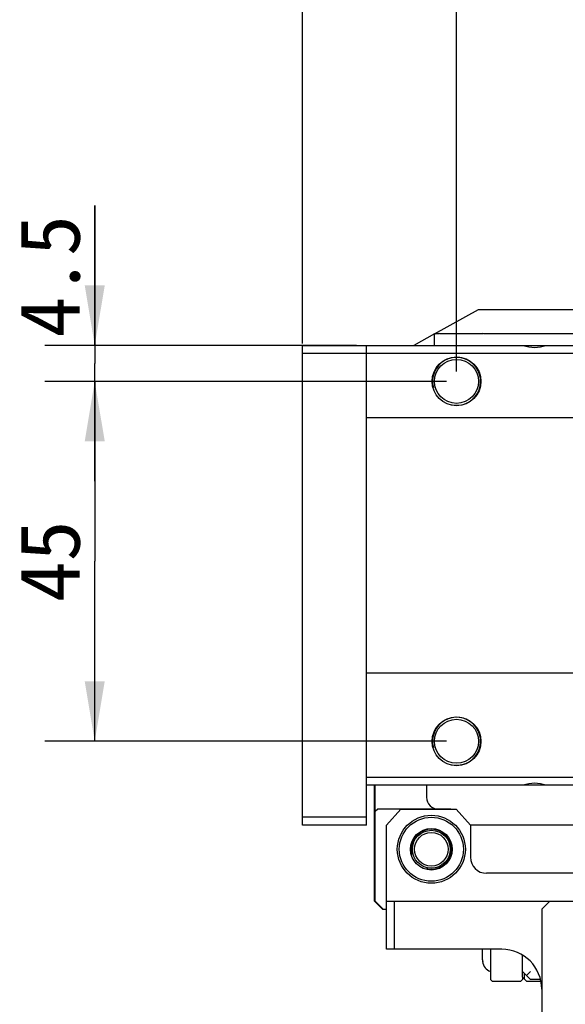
# Model space of a CAD drawing. Header units: millimetres. Extents: x 0 to 594, y 0 to 420.
# Tile 33 of 56: x 171 to 198, y 320 to 369. Entities that reach past the tile are written whole.
import ezdxf
from ezdxf.enums import TextEntityAlignment as Align

# ---------------------------------------------------------------- set-up
doc = ezdxf.new("R2010")
doc.units = ezdxf.units.MM
doc.header["$LTSCALE"] = 32.67
doc.layers.get('0').update_dxf_attribs({"linetype": 'CONTINUOUS'})
doc.layers.add('00_COMPONENTS', color=7, linetype='CONTINUOUS')
doc.layers.add('51__DRAFT_DIMS', color=7, linetype='CONTINUOUS')
doc.styles.get("Standard").update_dxf_attribs({"font": 'simfang.ttf'})
doc.dimstyles.new('DIMSTYLE_1', dxfattribs={"dimtxt": 3, "dimasz": 3, "dimexe": 2.5, "dimexo": 0.5, "dimgap": 0.75, "dimtad": 1, "dimlfac": 2.5, "dimdsep": 46, "dimtxsty": 'STANDARD', "dimblk": '_FILLED', "dimblk1": '_FILLED', "dimblk2": '_FILLED', "dimcen": 0.09, "dimclrt": 3, "dimazin": 2, "dimtp": 0.3, "dimtm": 0.3, "dimtfac": 1, "dimtofl": 0, "dimtmove": 0, "dimatfit": 3, "dimldrblk": '_FILLED', "dimfxl": 1, "dimtolj": 1, "dimarcsym": 0})
doc.dimstyles.new('DIMSTYLE_2', dxfattribs={"dimtxt": 3, "dimasz": 3, "dimexe": 2.5, "dimexo": 0.5, "dimgap": 0.75, "dimtad": 1, "dimlfac": 2.5, "dimdsep": 46, "dimtxsty": 'STANDARD', "dimblk": '_FILLED', "dimblk1": '_FILLED', "dimblk2": '_FILLED', "dimcen": 0.09, "dimclrt": 3, "dimazin": 2, "dimtp": 0.2, "dimtm": 0.2, "dimtfac": 1, "dimtofl": 0, "dimtmove": 0, "dimatfit": 3, "dimldrblk": '_FILLED', "dimfxl": 1, "dimtolj": 1, "dimarcsym": 0})
doc.dimstyles.new('DIMSTYLE_3', dxfattribs={"dimtxt": 3, "dimasz": 3, "dimexe": 2.5, "dimexo": 0.5, "dimgap": 0.75, "dimtad": 1, "dimlfac": 2.5, "dimdsep": 46, "dimtxsty": 'STANDARD', "dimblk": '_FILLED', "dimblk1": '_FILLED', "dimblk2": '_FILLED', "dimcen": 0.09, "dimclrt": 3, "dimazin": 2, "dimtp": 0.1, "dimtm": 0.1, "dimtfac": 1, "dimtofl": 0, "dimtmove": 0, "dimatfit": 3, "dimldrblk": '_FILLED', "dimfxl": 1, "dimtolj": 1, "dimarcsym": 0})

# ---------------------------------------------------------------- blocks, each defined once
blk = doc.blocks.new('_FILLED')
at = {"color": 0, "linetype": 'ByBlock'}
blk.add_solid([(0, 0), (-1, 0.167), (-1, -0.167)], dxfattribs=at)
blk = doc.blocks.new('*D1')
at = {"layer": '51__DRAFT_DIMS', "color": 4}
for p, q in [((192.939, 351.317), (192.939, 379.443)), ((216.939, 351.317), (216.939, 379.443)), ((192.939, 376.943), (204.939, 376.943)), ((216.939, 376.943), (204.939, 376.943))]:
    blk.add_line(p, q, dxfattribs=at)
at = {"layer": '51__DRAFT_DIMS', "color": 4, "xscale": 3, "yscale": 3, "zscale": 3, "rotation": 180}
blk.add_blockref('_FILLED', (192.939, 376.943), dxfattribs=at)
at = {"layer": '51__DRAFT_DIMS', "color": 4, "xscale": 3, "yscale": 3, "zscale": 3}
blk.add_blockref('_FILLED', (216.939, 376.943), dxfattribs=at)
at = {"layer": '51__DRAFT_DIMS', "color": 3}
blk.add_text('60', height=3, dxfattribs=at).set_placement((204.939, 377.693), align=Align.CENTER)
blk = doc.blocks.new('*D2')
at = {"layer": '51__DRAFT_DIMS', "color": 4}
for p, q in [((185.239, 352.717), (185.239, 379.409)), ((192.939, 351.317), (192.939, 379.409)), ((189.089, 376.909), (172.723, 376.909)), ((185.239, 376.909), (189.089, 376.909)), ((192.939, 376.909), (189.089, 376.909))]:
    blk.add_line(p, q, dxfattribs=at)
at = {"layer": '51__DRAFT_DIMS', "color": 4, "xscale": 3, "yscale": 3, "zscale": 3, "rotation": 180}
blk.add_blockref('_FILLED', (185.239, 376.909), dxfattribs=at)
at = {"layer": '51__DRAFT_DIMS', "color": 4, "xscale": 3, "yscale": 3, "zscale": 3}
blk.add_blockref('_FILLED', (192.939, 376.909), dxfattribs=at)
at = {"layer": '51__DRAFT_DIMS', "color": 3}
blk.add_text('19.25', height=3, dxfattribs=at).set_placement((183.739, 377.659), align=Align.RIGHT)
blk = doc.blocks.new('*D3')
at = {"layer": '51__DRAFT_DIMS', "color": 4}
for p, q in [((174.855, 352.617), (174.855, 359.614)), ((174.855, 359.614), (174.855, 351.717)), ((187.939, 352.617), (172.355, 352.617)), ((174.855, 345.817), (174.855, 351.717)), ((192.439, 350.817), (172.355, 350.817)), ((174.855, 350.817), (174.855, 345.817))]:
    blk.add_line(p, q, dxfattribs=at)
at = {"layer": '51__DRAFT_DIMS', "color": 4, "xscale": 3, "yscale": 3, "zscale": 3}
for p, rotation in [((174.855, 352.617), 270), ((174.855, 350.817), 90)]:
    blk.add_blockref('_FILLED', p, dxfattribs=dict(at, rotation=rotation))
at = {"layer": '51__DRAFT_DIMS', "color": 3}
blk.add_text('4.5', height=3, rotation=90, dxfattribs=at).set_placement((174.105, 353.005))
blk = doc.blocks.new('*D4')
at = {"layer": '51__DRAFT_DIMS', "color": 4}
for p, q in [((192.439, 350.817), (172.355, 350.817)), ((174.855, 350.817), (174.855, 341.817)), ((174.855, 332.817), (174.855, 341.817)), ((192.439, 332.817), (172.355, 332.817))]:
    blk.add_line(p, q, dxfattribs=at)
at = {"layer": '51__DRAFT_DIMS', "color": 4, "xscale": 3, "yscale": 3, "zscale": 3}
for p, rotation in [((174.855, 350.817), 90), ((174.855, 332.817), 270)]:
    blk.add_blockref('_FILLED', p, dxfattribs=dict(at, rotation=rotation))
at = {"layer": '51__DRAFT_DIMS', "color": 3}
blk.add_text('45', height=3, rotation=90, dxfattribs=at).set_placement((174.105, 341.817), align=Align.CENTER)

msp = doc.modelspace()

# ---------------------------------------------------------------- linework, layer by layer
at = {"layer": '00_COMPONENTS', "color": 7}
for p, q in [((191.8388, 353.1944), (194.0388, 354.4166)), ((194.0388, 354.4166), (199.5388, 354.4166)), ((191.8388, 352.6166), (191.8388, 353.1944)), ((192.101, 353.201), (194.2566, 353.201)), ((199.5388, 353.1944), (194.9656, 353.1944)), ((185.2388, 328.6166), (185.2388, 352.6166)), ((185.2388, 352.6166), (223.0388, 352.6166)), ((188.4388, 328.6166), (188.4388, 352.6166)), ((221.4388, 352.2166), (185.2388, 352.2166)), ((188.4388, 349.0166), (221.4388, 349.0166)), ((221.4388, 336.2166), (188.4388, 336.2166)), ((188.4388, 331.0166), (221.4388, 331.0166)), ((223.0388, 330.6166), (188.4388, 330.6166)), ((188.8388, 324.8166), (188.8388, 330.6166)), ((188.8788, 324.8166), (188.8788, 330.6166)), ((191.4388, 330.6166), (191.4388, 330.0166)), ((188.4388, 329.0166), (185.2388, 329.0166)), ((188.9988, 329.4166), (188.8788, 329.2966)), ((192.6388, 329.4166), (188.9988, 329.4166)), ((190.1588, 329.4154), (189.4388, 328.6154)), ((190.1588, 329.4154), (192.9188, 329.4154)), ((193.6388, 328.6154), (192.9188, 329.4154)), ((188.4388, 328.6166), (185.2388, 328.6166)), ((189.4388, 322.4154), (189.4388, 328.6154)), ((216.8399, 328.6166), (193.6377, 328.6166)), ((193.6388, 328.6154), (193.6388, 327.0154)), ((216.0388, 326.2154), (194.4388, 326.2154)), ((188.8388, 324.8166), (189.2388, 324.4166)), ((188.8788, 324.8166), (189.2788, 324.4166)), ((189.4388, 324.8154), (221.0388, 324.8154)), ((189.8388, 322.4154), (189.8388, 324.8154)), ((197.6001, 324.8154), (197.2001, 324.4154)), ((189.2388, 324.4166), (189.4388, 324.4166)), ((197.2001, 324.4154), (197.2001, 318.909)), ((195.2001, 322.4154), (189.4388, 322.4154)), ((194.2388, 321.8938), (194.2388, 322.4166)), ((194.6388, 322.4154), (194.6388, 320.8966)), ((196.2388, 321.0166), (196.2388, 322.1245)), ((194.246, 321.7979), (194.2428, 321.7973)), ((196.6388, 320.8966), (196.2388, 321.2966)), ((196.3188, 321.2166), (196.3188, 320.9366)), ((196.4388, 321.0966), (196.6388, 321.2966)), ((194.6388, 320.8966), (194.7188, 320.8166)), ((194.7188, 320.8166), (196.1588, 320.8166)), ((196.1588, 320.8166), (196.2388, 320.8966)), ((196.2388, 321.0166), (196.2388, 320.8966)), ((196.4388, 320.8166), (196.2388, 321.0166)), ((196.4388, 320.8166), (197.1593, 320.8166)), ((197.1412, 320.8966), (196.6388, 320.8966))]:
    msp.add_line(p, q, dxfattribs=at)
at = {"layer": '00_COMPONENTS', "color": 4}
msp.add_line((191.8388, 353.1944), (190.7988, 352.6166), dxfattribs=at)
at = {"layer": '00_COMPONENTS', "color": 7}
for centre, radius in [((192.9388, 350.8166), 1.22), ((192.9388, 350.8166), 1.1), ((192.9388, 332.8166), 1.22), ((192.9388, 332.8166), 1.1), ((191.6788, 327.4166), 1.7), ((191.6788, 327.4166), 1.6), ((191.6788, 327.4166), 1.04), ((191.6788, 327.4166), 0.948), ((191.6788, 327.4166), 0.84)]:
    msp.add_circle(centre, radius, dxfattribs=at)
for centre, radius, start, end in [((196.8388, 354.2166), 1.7, 250.25007, 289.74993), ((196.8388, 329.0166), 1.7, 70.25006, 109.74994), ((192.0388, 330.0166), 0.6, 180, 270), ((192.6388, 329.2166), 0.2, 83.8129, 90), ((194.4388, 327.0154), 0.8, 180, 270), ((195.2001, 320.4154), 2, 0, 90), ((194.8774, 321.8937), 0.6386, 179.98873, 188.62375), ((194.8388, 321.8666), 0.6, 186.63171, 250.48815)]:
    msp.add_arc(centre, radius, start, end, dxfattribs=at)
at = {"layer": '00_COMPONENTS', "color": 4}
for centre, radius in [((192.9388, 350.8166), 1.2), ((192.9388, 332.8166), 1.2), ((191.6788, 327.4166), 1)]:
    msp.add_arc(centre, radius, 255, 195, dxfattribs=at)
at = {"layer": '00_COMPONENTS', "color": 7}
for centre, major_axis, start_param, end_param in [((192.101, 351.0522), (0, 2.1488), 0, 0.0611936), ((194.2566, 351.0522), (0, 2.1488), -0.0611936, 0), ((193.9943, 350.9065), (2.6564, 1.4758), 0.869724, 0.9434513)]:
    msp.add_ellipse(centre, major_axis=major_axis, ratio=0.6581452, start_param=start_param, end_param=end_param, dxfattribs=at)
for points, knots in [([(192.0145, 353.1969), (191.9897, 353.1946), (191.9463, 353.1906), (191.8964, 353.1861), (191.8687, 353.1843), (191.8572, 353.184), (191.8508, 353.1841), (191.8457, 353.1845), (191.8421, 353.1852), (191.8395, 353.1862), (191.8388, 353.1876), (191.8388, 353.1882)], [0, 0, 0, 0, 0.421296, 0.7344765, 0.8463838, 0.8906394, 0.926987, 0.9554446, 0.9762231, 0.9901102, 1, 1, 1, 1]), ([(194.7673, 353.1882), (194.6909, 353.1835), (194.5795, 353.183), (194.4381, 353.1893), (194.3733, 353.1941), (194.3431, 353.1969)], [0, 0, 0, 0, 0.5409699, 0.7854793, 1, 1, 1, 1])]:
    msp.add_open_spline(points, degree=3, knots=knots, dxfattribs=at)

# ---------------------------------------------------------------- dimensions: what is measured, and where the dimension line sits
at = {"layer": '51__DRAFT_DIMS', "color": 4}
for base, p1, p2, dimstyle, picture, middle in [((192.9388, 376.9092), (185.2388, 352.2166), (192.9388, 350.8166), 'DIMSTYLE_2', '*D2', (178.3071, 376.9092)), ((216.9388, 376.9429), (192.9388, 350.8166), (216.9388, 350.8166), 'DIMSTYLE_1', '*D1', (204.9066, 376.9429))]:
    dim = msp.add_linear_dim(base=base, p1=p1, p2=p2, dimstyle=dimstyle, dxfattribs=at)
    dim.commit()
    dim.dimension.update_dxf_attribs({"geometry": picture, "text_midpoint": middle, "dimtype": 160})
for p1, angle, dimstyle, picture, middle in [((188.4388, 352.6166), 270, 'DIMSTYLE_3', '*D3', (174.855, 356.2156)), ((192.9388, 332.8166), 90, 'DIMSTYLE_1', '*D4', (174.855, 341.7258))]:
    dim = msp.add_linear_dim(base=(174.855, 350.8166), p1=p1, p2=(192.9388, 350.8166), angle=angle, dimstyle=dimstyle, dxfattribs=at)
    dim.commit()
    dim.dimension.update_dxf_attribs({"geometry": picture, "text_midpoint": middle, "dimtype": 160})

doc.saveas('drawing.dxf')
